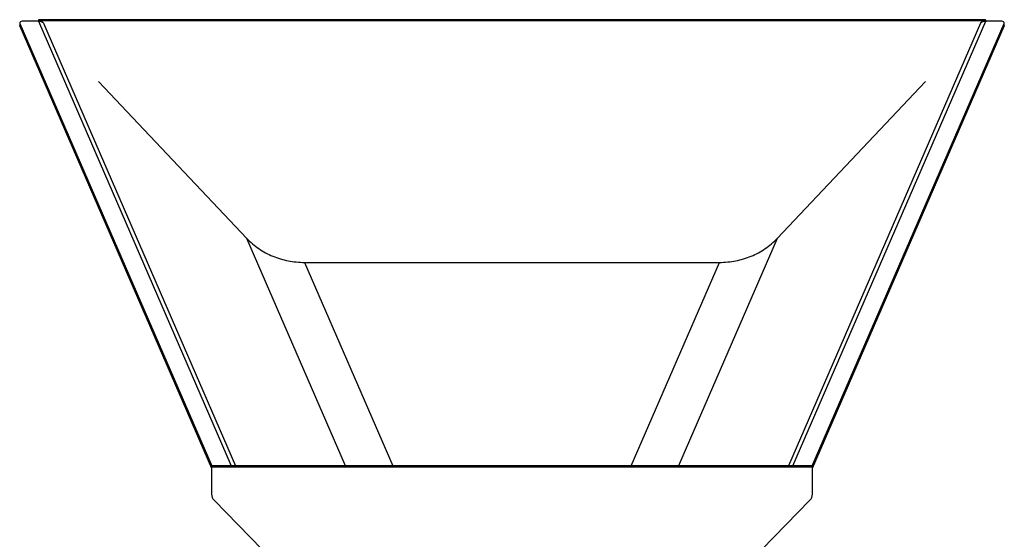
# Model space of a CAD drawing. Extents: x -3139 to 1389, y -669 to 4607.
# Tile 5 of 14: x -3055 to -2450, y 613 to 932. Entities that reach past the tile are written whole.
import ezdxf

# ---------------------------------------------------------------- set-up
doc = ezdxf.new("R2010")
doc.units = 0
doc.layers.get('0').update_dxf_attribs({"linetype": 'CONTINUOUS'})

# ---------------------------------------------------------------- blocks, each defined once
blk = doc.blocks.new('M9_-_FRONT')
for p, q in [((-11.452, 36.696), (-11.452, 36.666)), ((11.45, 36.696), (-11.452, 36.696)), ((11.45, 36.696), (11.45, 36.666)), ((-11.903, 36.608), (-7.261, 25.909)), ((-11.903, 36.608), (-11.903, 36.539)), ((-11.903, 36.539), (-7.266, 25.853)), ((-11.454, 36.664), (-11.805, 36.664)), ((-11.454, 36.664), (-6.788, 25.909)), ((11.45, 36.666), (-11.452, 36.666)), ((-11.452, 36.666), (-11.44, 36.654)), ((-11.331, 36.613), (-6.687, 25.909)), ((11.331, 36.613), (6.687, 25.909)), ((6.788, 25.909), (11.454, 36.664)), ((7.261, 25.909), (11.903, 36.608)), ((7.266, 25.853), (11.903, 36.539)), ((11.439, 36.654), (11.45, 36.666)), ((11.805, 36.664), (11.454, 36.664)), ((11.903, 36.539), (11.903, 36.608)), ((-6.412, 31.406), (-10, 35.204)), ((10, 35.204), (6.412, 31.406)), ((-4.027, 25.909), (-6.412, 31.406)), ((6.412, 31.406), (4.027, 25.909)), ((-5.019, 30.827), (5.019, 30.827)), ((-5.019, 30.827), (-2.885, 25.909)), ((2.885, 25.909), (5.019, 30.827)), ((7.266, 25.909), (-7.266, 25.909)), ((-7.266, 25.909), (-7.266, 25.223)), ((7.266, 25.872), (-7.266, 25.872)), ((-6.804, 25.909), (-6.788, 25.909)), ((-6.776, 25.909), (-6.788, 25.909)), ((6.788, 25.909), (6.776, 25.909)), ((6.804, 25.909), (6.788, 25.909)), ((7.266, 25.223), (7.266, 25.909)), ((-5.748, 23.588), (-7.205, 25.079)), ((7.205, 25.079), (5.748, 23.588))]:
    blk.add_line(p, q)
at = {"flags": 128}
for points in [[(-11.805, 36.664), (-11.827, 36.663), (-11.848, 36.66), (-11.866, 36.654), (-11.882, 36.647), (-11.894, 36.638), (-11.902, 36.628), (-11.905, 36.618), (-11.903, 36.608)], [(-11.903, 36.539), (-11.905, 36.549), (-11.903, 36.558)], [(11.903, 36.608), (11.905, 36.618), (11.902, 36.628), (11.894, 36.638), (11.882, 36.647), (11.866, 36.654), (11.848, 36.66), (11.827, 36.663), (11.805, 36.664)], [(11.903, 36.558), (11.905, 36.549), (11.903, 36.539)]]:
    blk.add_lwpolyline(points, dxfattribs=at)
for centre, radius, start, end in [((-11.432, 36.507), 0.147, 47.1786, 96.8587), ((11.432, 36.507), 0.147, 83.1413, 132.8214), ((-7.06, 25.225), 0.206, 180.5682, 225.1142), ((7.06, 25.225), 0.206, 314.8858, 359.4318)]:
    blk.add_arc(centre, radius, start, end)
for points in [[(-6.412, 31.406), (-6.325, 31.314), (-6.228, 31.232), (-6.017, 31.088), (-5.904, 31.026), (-5.664, 30.928), (-5.539, 30.89), (-5.282, 30.84), (-5.15, 30.827), (-5.019, 30.827)], [(5.019, 30.827), (5.15, 30.827), (5.282, 30.84), (5.539, 30.89), (5.664, 30.928), (5.904, 31.026), (6.017, 31.088), (6.228, 31.232), (6.325, 31.314), (6.412, 31.406)]]:
    blk.add_open_spline(points, degree=3, knots=[0, 0, 0, 0, 0.25, 0.25, 0.5, 0.5, 0.75, 0.75, 1, 1, 1, 1])

msp = doc.modelspace()

# ---------------------------------------------------------------- block references
at = {"xscale": 25.4, "yscale": 25.4, "zscale": 25.4}
msp.add_blockref('M9_-_FRONT', (-2752.55, 0), dxfattribs=at)

doc.saveas('drawing.dxf')
